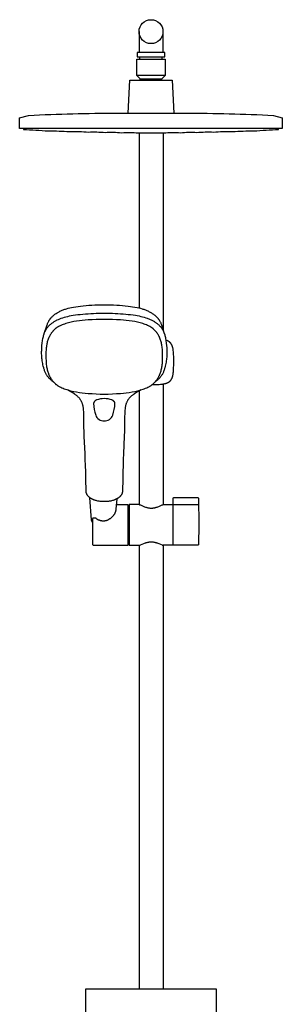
# Model space of a CAD drawing. Header units: millimetres. Extents: x -150 to 150, y -37 to 1267.
# Tile 2 of 2: x -110 to 110, y 444 to 1267. Entities that reach past the tile are written whole.
import ezdxf

# ---------------------------------------------------------------- set-up
doc = ezdxf.new("R2010")
doc.units = ezdxf.units.MM
doc.header["$MEASUREMENT"] = 0
doc.layers.add('PLANNING', color=1, linetype='Continuous')

# ---------------------------------------------------------------- blocks, each defined once
blk = doc.blocks.new('83830000_f')
at = {"layer": 'PLANNING'}
for p, q in [((-10, 1257.2), (-10, 1239.8)), ((10, 1257), (10, 1239.8)), ((-11.5, 1239.8), (-11.5, 1236.2)), ((11.5, 1239.8), (-11.5, 1239.8)), ((-11.5, 1236.2), (11.5, 1236.2)), ((-9.4, 1234.2), (-9.4, 1236.2)), ((9.35, 1234.2), (9.35, 1236.2)), ((11.5, 1236.2), (11.5, 1239.8)), ((-11.9, 1234.2), (11.9, 1234.2)), ((-11.9, 1220.6), (-11.9, 1234.2)), ((11.9, 1234.2), (11.9, 1220.6)), ((11.9, 1220.6), (-11.9, 1220.6)), ((-9, 1217.7), (-11.9, 1220.59)), ((9, 1217.7), (11.89, 1220.59)), ((-19.07, 1189.04), (-17.7, 1216.5)), ((-17.7, 1216.5), (17.7, 1216.5)), ((-9, 1216.5), (-9, 1217.7)), ((-8.99, 1217.7), (8.99, 1217.7)), ((9, 1216.5), (9, 1217.7)), ((17.7, 1216.5), (19.07, 1189.04)), ((-9.8, 1172.48, 0), (-9.8, 1026.12, 0)), ((10.2, 1172.48, 0), (10.2, 1007.64, 0)), ((-66.09, 1026.66, 0), (-66.01, 1026.67, 0)), ((-12.28, 1026.67, 0), (-12.2, 1026.66, 0)), ((10.2, 962.59, 0), (10.2, 861.68, 0)), ((-9.8, 827.68, 0), (-9.8, 456.9, 0))]:
    blk.add_line(p, q, dxfattribs=at)
for points in [[(109.99, 1185.01), (109.99, 1176.21), (-110, 1176.22), (-110, 1185.02), (-102.5, 1187.22, -0.012325), (-28.58, 1189.04), (28.57, 1189.04, -0.012325), (102.5, 1187.21), (109.97, 1185.02)], [(-106.88, 1176.22), (-106.88, 1175.29, -0.023261), (-85.99, 1174.14, -0.022631), (-68.13, 1173.67, -0.026032), (-52.4, 1173.27, -0.028945), (-38.42, 1172.96, -0.043614), (-24.63, 1172.67, -0.043084), (-10.75, 1172.48), (10.74, 1172.48, -0.043084), (24.63, 1172.67, -0.043614), (38.42, 1172.96, -0.028945), (52.4, 1173.27, -0.026032), (68.13, 1173.67, -0.022631), (85.99, 1174.14, -0.023242), (106.87, 1175.29), (106.87, 1176.21)], [(-8.23, 957.79, 0.016043), (-14.22, 954.15), (-14.65, 953.86), (-15.07, 953.57), (-15.48, 953.26), (-15.89, 952.94), (-16.29, 952.62), (-16.68, 952.28), (-17.05, 951.93), (-17.42, 951.56), (-17.72, 951.25), (-18.01, 950.93), (-18.29, 950.6), (-18.57, 950.26), (-18.83, 949.91), (-19.08, 949.56), (-19.32, 949.19), (-19.55, 948.82), (-19.77, 948.45), (-19.97, 948.06), (-20.17, 947.67), (-20.35, 947.28), (-20.52, 946.88), (-20.68, 946.47), (-20.83, 946.06), (-20.96, 945.65), (-21.11, 945.17), (-21.23, 944.69), (-21.35, 944.2), (-21.45, 943.72), (-21.54, 943.23), (-21.63, 942.74), (-21.76, 941.75), (-21.87, 940.69), (-21.95, 939.63), (-22, 938.57), (-22.03, 937.51), (-22.06, 935.51), (-22.08, 928.44), (-22.13, 925.88), (-22.21, 923.32), (-22.41, 918.67), (-23.06, 904.55), (-23.26, 899.51), (-23.42, 894.48), (-23.57, 889.02), (-23.7, 883.57), (-23.88, 872.66), (-23.89, 872.55), (-23.91, 872.43), (-23.93, 872.32), (-23.95, 872.2), (-23.97, 872.09), (-23.99, 871.98), (-24.02, 871.86), (-24.05, 871.75), (-24.08, 871.64), (-24.11, 871.53), (-24.14, 871.42), (-24.18, 871.31), (-24.22, 871.2), (-24.26, 871.09), (-24.3, 870.98), (-24.34, 870.87), (-24.44, 870.65), (-24.54, 870.44), (-24.65, 870.23), (-24.77, 870.02), (-24.9, 869.81), (-25.03, 869.61), (-25.17, 869.4), (-25.32, 869.21), (-25.48, 869.01), (-25.65, 868.81), (-25.82, 868.62), (-26.01, 868.43), (-26.2, 868.25), (-26.39, 868.06), (-26.6, 867.88), (-26.81, 867.71), (-27.04, 867.53), (-27.26, 867.36), (-27.5, 867.19), (-27.75, 867.03), (-28, 866.87), (-28.26, 866.71), (-28.53, 866.56), (-28.8, 866.41), (-29.08, 866.27), (-29.36, 866.13), (-29.64, 866), (-29.93, 865.87), (-30.22, 865.75), (-30.52, 865.63), (-30.82, 865.52), (-31.12, 865.41), (-31.74, 865.21), (-32.37, 865.02), (-33.02, 864.86), (-33.67, 864.71), (-34.33, 864.58), (-35, 864.47), (-35.68, 864.38), (-36.37, 864.3), (-37.06, 864.24), (-37.75, 864.2), (-38.45, 864.17), (-39.14, 864.17), (-39.84, 864.17), (-40.54, 864.2), (-41.23, 864.24), (-41.92, 864.3), (-42.6, 864.38), (-43.28, 864.47), (-43.95, 864.58), (-44.62, 864.71), (-45.27, 864.86), (-45.91, 865.02), (-46.54, 865.21), (-47.16, 865.41), (-47.47, 865.52), (-47.77, 865.63), (-48.06, 865.75), (-48.36, 865.87), (-48.64, 866), (-48.93, 866.13), (-49.21, 866.27), (-49.48, 866.41), (-49.76, 866.56), (-50.03, 866.71), (-50.29, 866.87), (-50.54, 867.03), (-50.78, 867.19), (-51.02, 867.36), (-51.25, 867.53), (-51.47, 867.71), (-51.69, 867.88), (-51.89, 868.06), (-52.09, 868.25), (-52.28, 868.43), (-52.46, 868.62), (-52.64, 868.81), (-52.8, 869.01), (-52.96, 869.21), (-53.11, 869.4), (-53.25, 869.61), (-53.39, 869.81), (-53.52, 870.02), (-53.63, 870.23), (-53.75, 870.44), (-53.85, 870.65), (-53.94, 870.87), (-53.99, 870.98), (-54.03, 871.09), (-54.07, 871.2), (-54.11, 871.31), (-54.14, 871.42), (-54.18, 871.53), (-54.21, 871.64), (-54.24, 871.75), (-54.27, 871.86), (-54.29, 871.98), (-54.32, 872.09), (-54.34, 872.2), (-54.36, 872.32), (-54.38, 872.43), (-54.39, 872.55), (-54.41, 872.66), (-54.59, 883.57), (-54.71, 889.02), (-54.86, 894.48), (-55.03, 899.51), (-55.23, 904.55), (-55.88, 918.67), (-56.07, 923.32), (-56.15, 925.88), (-56.2, 928.44), (-56.23, 935.51), (-56.25, 937.51), (-56.29, 938.57), (-56.34, 939.63), (-56.42, 940.69), (-56.53, 941.75), (-56.66, 942.74), (-56.74, 943.23), (-56.83, 943.72), (-56.94, 944.2), (-57.05, 944.69), (-57.18, 945.17), (-57.32, 945.65), (-57.46, 946.06), (-57.61, 946.47), (-57.76, 946.88), (-57.94, 947.28), (-58.12, 947.67), (-58.31, 948.06), (-58.52, 948.45), (-58.74, 948.82), (-58.96, 949.19), (-59.21, 949.56), (-59.46, 949.91), (-59.72, 950.26), (-59.99, 950.6), (-60.27, 950.93), (-60.57, 951.25), (-60.87, 951.56), (-61.23, 951.93), (-61.61, 952.28), (-62, 952.62), (-62.4, 952.95), (-62.8, 953.26), (-63.22, 953.57), (-63.64, 953.86), (-64.07, 954.15, 0.013335), (-70.02, 957.77)], [(-30.19, 946.15), (-30.19, 946.21), (-30.19, 946.27), (-30.19, 946.32), (-30.2, 946.38), (-30.2, 946.44), (-30.21, 946.5), (-30.21, 946.55), (-30.22, 946.61), (-30.23, 946.67), (-30.24, 946.72), (-30.26, 946.78), (-30.27, 946.83), (-30.29, 946.89), (-30.3, 946.94), (-30.32, 947), (-30.34, 947.05), (-30.36, 947.11), (-30.38, 947.16), (-30.41, 947.21), (-30.43, 947.27), (-30.46, 947.32), (-30.49, 947.37), (-30.52, 947.42), (-30.55, 947.47), (-30.58, 947.52), (-30.61, 947.58), (-30.64, 947.63), (-30.68, 947.68), (-30.72, 947.73), (-30.75, 947.78), (-30.79, 947.82), (-30.83, 947.87), (-30.88, 947.92), (-30.92, 947.97), (-30.96, 948.02), (-31.01, 948.06), (-31.1, 948.16), (-31.2, 948.25), (-31.31, 948.34), (-31.41, 948.43), (-31.53, 948.51), (-31.65, 948.6), (-31.77, 948.68), (-31.9, 948.76), (-32.03, 948.84), (-32.17, 948.92), (-32.31, 949), (-32.46, 949.07), (-32.61, 949.14), (-32.76, 949.21, 0.099142), (-39.14, 950.32, 0.099142), (-45.53, 949.21), (-45.68, 949.14), (-45.83, 949.07), (-45.98, 949), (-46.12, 948.92), (-46.26, 948.84), (-46.39, 948.76), (-46.52, 948.68), (-46.64, 948.6), (-46.76, 948.51), (-46.87, 948.43), (-46.98, 948.34), (-47.09, 948.25), (-47.18, 948.16), (-47.28, 948.06), (-47.32, 948.02), (-47.37, 947.97), (-47.41, 947.92), (-47.45, 947.87), (-47.49, 947.82), (-47.53, 947.78), (-47.57, 947.73), (-47.61, 947.68), (-47.64, 947.63), (-47.68, 947.58), (-47.71, 947.52), (-47.74, 947.47), (-47.77, 947.42), (-47.8, 947.37), (-47.83, 947.32), (-47.85, 947.27), (-47.88, 947.21), (-47.9, 947.16), (-47.92, 947.11), (-47.94, 947.05), (-47.96, 947), (-47.98, 946.94), (-48, 946.89), (-48.01, 946.83), (-48.03, 946.78), (-48.04, 946.72), (-48.05, 946.67), (-48.06, 946.61), (-48.07, 946.55), (-48.08, 946.5), (-48.08, 946.44), (-48.09, 946.38), (-48.09, 946.32), (-48.09, 946.27), (-48.09, 946.21), (-48.09, 946.15, 0.080527), (-46.22, 936.57, 0.198366), (-43.54, 932.98, 0.138922), (-39.14, 931.8, 0.142642), (-34.75, 932.98, 0.194582), (-32.06, 936.57, 0.08024), (-30.19, 946.15)], [(-49, 846.74, -0.139993), (-49.83, 849.03), (-51.1, 867.42)], [(-28.74, 866.44), (-29.32, 858.01), (-29.54, 856.81), (-29.61, 856.46), (-29.65, 856.31), (-29.68, 856.18), (-29.73, 856.01), (-29.78, 855.83), (-29.84, 855.66), (-29.9, 855.49), (-29.96, 855.32), (-30.02, 855.16), (-30.09, 854.99), (-30.17, 854.83), (-30.24, 854.66), (-30.32, 854.5), (-30.41, 854.33), (-30.49, 854.17), (-30.68, 853.85), (-30.87, 853.54), (-31.07, 853.23), (-31.28, 852.93), (-31.5, 852.64), (-31.73, 852.35), (-31.99, 852.04), (-32.26, 851.74), (-32.53, 851.45), (-32.82, 851.16), (-33.11, 850.89), (-33.41, 850.62), (-33.72, 850.36), (-34.04, 850.12), (-34.33, 849.9), (-34.63, 849.69), (-34.93, 849.49), (-35.24, 849.3), (-35.56, 849.12), (-35.88, 848.95), (-36.21, 848.79), (-36.38, 848.72), (-36.54, 848.64), (-36.82, 848.53), (-37.1, 848.43), (-37.39, 848.33), (-37.68, 848.25), (-37.97, 848.17), (-38.26, 848.11), (-38.55, 848.05), (-38.7, 848.03), (-38.85, 848), (-39, 847.98), (-39.16, 847.97), (-39.32, 847.95), (-39.47, 847.94), (-39.63, 847.93), (-39.79, 847.93), (-39.95, 847.93), (-40.1, 847.93), (-40.26, 847.93), (-40.42, 847.94), (-40.58, 847.94), (-40.73, 847.96), (-40.89, 847.97), (-41.05, 847.99), (-41.2, 848.01), (-41.36, 848.03), (-41.52, 848.06), (-41.68, 848.09), (-41.84, 848.13), (-42, 848.16), (-42.17, 848.2), (-42.32, 848.25), (-42.48, 848.29), (-42.64, 848.34), (-42.95, 848.45), (-43.26, 848.56), (-43.57, 848.69), (-43.87, 848.82), (-44.16, 848.96), (-44.44, 849.11), (-44.72, 849.27), (-44.99, 849.43), (-45.26, 849.61), (-45.52, 849.79), (-45.78, 849.97), (-46.04, 850.16, 0.16631), (-46.34, 850.27), (-48.5, 850.27, 0.414255), (-49, 849.77), (-49, 828.43, 0.414214), (-48.5, 827.93), (-19, 827.93), (-19, 861.43), (-29.09, 861.43)], [(39.77, 861.41), (18.7, 861.58), (18.7, 867.21, -0.416772), (19.2, 867.71), (39.2, 867.54, -0.407754), (39.7, 867.04), (40, 844.68), (39.83, 828.34, -0.408763), (39.34, 827.84), (18.7, 827.66), (18.7, 861.58)], [(54.52, 426.9), (54.53, 426.9), (-54.47, 426.9), (-54.47, 456.6, -0.414214), (-54.17, 456.9), (54.23, 456.9, -0.414214), (54.53, 456.6), (54.53, 426.9)]]:
    blk.add_lwpolyline(points, format="xyb", dxfattribs=at)
for points in [[(-81.66, 964.22), (-82.17, 964.59), (-82.67, 964.97), (-83.16, 965.36), (-83.65, 965.77), (-84.12, 966.19), (-84.58, 966.62), (-85.03, 967.07), (-85.25, 967.3), (-85.46, 967.53), (-85.84, 967.97), (-86.2, 968.42), (-86.55, 968.88), (-86.88, 969.35), (-87.2, 969.83), (-87.51, 970.33), (-87.79, 970.83), (-88.07, 971.34), (-88.35, 971.92), (-88.62, 972.51), (-88.87, 973.1), (-89.1, 973.7), (-89.31, 974.31), (-89.52, 974.92), (-89.71, 975.54), (-89.88, 976.16), (-90.2, 977.38), (-90.48, 978.6), (-90.7, 979.69), (-90.9, 980.78), (-91.07, 981.87), (-91.22, 982.97), (-91.33, 983.92), (-91.42, 984.88), (-91.49, 985.84), (-91.54, 986.8), (-91.58, 987.76), (-91.59, 988.72), (-91.59, 989.68), (-91.57, 990.63), (-91.53, 991.66), (-91.47, 992.69), (-91.3, 994.74), (-91.07, 996.79), (-90.78, 998.82), (-90.48, 1000.6), (-90.31, 1001.48), (-90.11, 1002.35), (-89.95, 1003.03), (-89.77, 1003.71), (-89.57, 1004.38), (-89.34, 1005.04), (-89.13, 1005.63), (-88.89, 1006.21), (-88.76, 1006.49), (-88.63, 1006.78), (-88.49, 1007.06), (-88.35, 1007.34), (-88.21, 1007.61), (-88.06, 1007.89), (-87.9, 1008.16), (-87.74, 1008.42), (-87.57, 1008.69), (-87.4, 1008.95), (-87.22, 1009.2), (-87.04, 1009.46), (-86.74, 1009.84), (-86.43, 1010.22), (-86.11, 1010.59), (-85.78, 1010.95), (-85.44, 1011.3), (-85.09, 1011.64), (-84.74, 1011.97), (-84.37, 1012.3), (-83.93, 1012.67), (-83.47, 1013.04), (-83.01, 1013.39), (-82.53, 1013.73), (-82.06, 1014.06), (-81.57, 1014.38), (-81.07, 1014.69), (-80.57, 1014.99), (-80.07, 1015.28), (-79.55, 1015.56), (-79.04, 1015.84), (-78.51, 1016.1), (-77.45, 1016.6), (-76.38, 1017.06), (-75.75, 1017.31), (-75.11, 1017.55), (-73.83, 1018), (-72.53, 1018.4), (-71.22, 1018.77), (-69.74, 1019.14), (-68.25, 1019.46), (-66.75, 1019.76), (-65.24, 1020.02), (-63.24, 1020.32), (-61.24, 1020.58), (-59.24, 1020.81), (-57.23, 1021.01), (-54.98, 1021.2), (-52.72, 1021.36), (-50.46, 1021.5), (-48.2, 1021.61), (-45.93, 1021.7), (-43.67, 1021.76), (-41.41, 1021.8), (-39.14, 1021.81), (-36.88, 1021.81), (-34.62, 1021.77), (-32.35, 1021.71), (-30.09, 1021.62), (-27.83, 1021.51), (-25.57, 1021.37), (-23.31, 1021.2), (-21.06, 1021.01), (-19.05, 1020.81), (-17.04, 1020.58), (-15.04, 1020.32), (-13.05, 1020.02), (-11.54, 1019.76), (-10.04, 1019.46), (-8.55, 1019.14), (-7.06, 1018.77), (-5.76, 1018.4), (-4.46, 1018), (-3.18, 1017.55), (-2.54, 1017.31), (-1.91, 1017.06), (-0.83, 1016.6), (0.23, 1016.1), (0.75, 1015.84), (1.27, 1015.56), (1.78, 1015.28), (2.29, 1014.99), (2.79, 1014.69), (3.28, 1014.38), (3.77, 1014.06), (4.25, 1013.73), (4.72, 1013.39), (5.18, 1013.04), (5.64, 1012.67), (6.08, 1012.3), (6.45, 1011.97), (6.81, 1011.64), (7.16, 1011.3), (7.5, 1010.95), (7.83, 1010.59), (8.15, 1010.22), (8.46, 1009.84), (8.75, 1009.46), (8.93, 1009.2), (9.11, 1008.95), (9.28, 1008.69), (9.45, 1008.42), (9.61, 1008.16), (9.77, 1007.89), (9.92, 1007.61), (10.07, 1007.34), (10.21, 1007.06), (10.34, 1006.78), (10.48, 1006.49), (10.6, 1006.21), (10.84, 1005.63), (11.06, 1005.04), (11.28, 1004.38), (11.48, 1003.71), (11.66, 1003.03), (11.83, 1002.35), (12.02, 1001.48), (12.19, 1000.6), (12.49, 998.82), (12.78, 996.79), (13.01, 994.74), (13.19, 992.69), (13.25, 991.66), (13.29, 990.63), (13.31, 989.68), (13.31, 988.72), (13.29, 987.76), (13.26, 986.8), (13.21, 985.84), (13.13, 984.88), (13.04, 983.92), (12.94, 982.97), (12.79, 981.87), (12.61, 980.78), (12.41, 979.69), (12.19, 978.6), (11.91, 977.38), (11.6, 976.16), (11.42, 975.54), (11.23, 974.92), (11.03, 974.31), (10.81, 973.7), (10.58, 973.1), (10.33, 972.51), (10.06, 971.92), (9.78, 971.34), (9.51, 970.83), (9.22, 970.33), (8.92, 969.83), (8.6, 969.35), (8.26, 968.88), (7.92, 968.42), (7.55, 967.97), (7.17, 967.53), (6.96, 967.3), (6.74, 967.07), (6.3, 966.62), (5.84, 966.19), (5.36, 965.77), (4.88, 965.36), (4.38, 964.97), (3.88, 964.59), (3.37, 964.22)], [(-89.44, 1004.78), (-87, 1012.09), (-86.82, 1012.62), (-86.62, 1013.14), (-86.4, 1013.65), (-86.17, 1014.16), (-85.92, 1014.66), (-85.66, 1015.15), (-85.52, 1015.39), (-85.38, 1015.63), (-85.23, 1015.87), (-85.08, 1016.1), (-84.91, 1016.34), (-84.75, 1016.57), (-84.58, 1016.8), (-84.41, 1017.03), (-84.23, 1017.26), (-84.04, 1017.48), (-83.67, 1017.92), (-83.28, 1018.34), (-82.88, 1018.75), (-82.46, 1019.15), (-82.03, 1019.54), (-81.51, 1019.99), (-80.97, 1020.42), (-80.42, 1020.84), (-79.86, 1021.24), (-79.29, 1021.63), (-78.7, 1022), (-78.11, 1022.35), (-77.51, 1022.69), (-76.87, 1023.03), (-76.23, 1023.36), (-75.58, 1023.67), (-74.93, 1023.97), (-74.27, 1024.25), (-73.6, 1024.52), (-72.93, 1024.77), (-72.25, 1025.01), (-71.57, 1025.24), (-70.88, 1025.46), (-69.5, 1025.85), (-68.11, 1026.21), (-66.71, 1026.52), (-64.82, 1026.9), (-62.92, 1027.22), (-61.02, 1027.5), (-59.11, 1027.74), (-56.74, 1028), (-54.37, 1028.22), (-51.99, 1028.41), (-49.61, 1028.56), (-47, 1028.7), (-44.38, 1028.8), (-41.76, 1028.85), (-39.14, 1028.87), (-36.52, 1028.85), (-33.91, 1028.79), (-31.29, 1028.69), (-28.68, 1028.56), (-26.3, 1028.41), (-23.92, 1028.22), (-21.55, 1028), (-19.18, 1027.74), (-17.27, 1027.5), (-15.36, 1027.22), (-13.47, 1026.9), (-11.58, 1026.52), (-10.18, 1026.21), (-8.79, 1025.85), (-7.4, 1025.46), (-6.72, 1025.24), (-6.04, 1025.01), (-5.36, 1024.77), (-4.69, 1024.52), (-4.02, 1024.25), (-3.36, 1023.97), (-2.7, 1023.67), (-2.05, 1023.36), (-1.41, 1023.03), (-0.78, 1022.69), (-0.18, 1022.35), (0.42, 1022), (1, 1021.63), (1.57, 1021.24), (2.13, 1020.84), (2.69, 1020.42), (3.22, 1019.99), (3.75, 1019.54), (4.17, 1019.15), (4.59, 1018.75), (4.99, 1018.34), (5.38, 1017.92), (5.76, 1017.48), (5.94, 1017.26), (6.12, 1017.03), (6.29, 1016.8), (6.46, 1016.57), (6.63, 1016.34), (6.79, 1016.1), (6.94, 1015.87), (7.09, 1015.63), (7.23, 1015.39), (7.37, 1015.15), (7.64, 1014.66), (7.88, 1014.16), (8.12, 1013.65), (8.33, 1013.14), (8.53, 1012.62), (8.71, 1012.09), (11.15, 1004.78)], [(-88.02, 986.15), (-88, 984.04), (-87.92, 981.92), (-87.86, 980.87), (-87.77, 979.81), (-87.67, 978.76), (-87.53, 977.71), (-87.41, 976.89), (-87.26, 976.08), (-87.1, 975.26), (-86.91, 974.46), (-86.7, 973.65), (-86.47, 972.86), (-86.21, 972.07), (-85.93, 971.29), (-85.78, 970.9), (-85.62, 970.52), (-85.45, 970.13), (-85.28, 969.75), (-85.1, 969.37), (-84.91, 969), (-84.72, 968.63), (-84.52, 968.26), (-84.31, 967.89), (-84.1, 967.53), (-83.88, 967.18), (-83.65, 966.82), (-83.42, 966.48), (-83.18, 966.13), (-82.94, 965.79), (-82.69, 965.46), (-82.45, 965.16), (-82.21, 964.86), (-81.97, 964.57), (-81.72, 964.28), (-81.46, 964), (-81.2, 963.72), (-80.93, 963.45), (-80.65, 963.18), (-80.39, 962.93), (-80.12, 962.69), (-79.85, 962.46), (-79.57, 962.23), (-79.28, 962.01), (-78.99, 961.79), (-78.7, 961.58), (-78.4, 961.38), (-78.07, 961.16), (-77.74, 960.96), (-77.4, 960.76), (-77.05, 960.57), (-76.35, 960.21), (-75.64, 959.87), (-74.66, 959.43), (-73.66, 959.03), (-72.66, 958.65), (-71.64, 958.3), (-70.51, 957.93), (-69.37, 957.58), (-68.23, 957.25), (-67.08, 956.95), (-65.92, 956.66), (-64.76, 956.4), (-62.43, 955.93), (-60.01, 955.53), (-57.57, 955.2), (-55.13, 954.93), (-52.68, 954.71), (-49.3, 954.48), (-45.92, 954.31), (-42.53, 954.19), (-39.14, 954.11), (-35.76, 954.19), (-32.37, 954.31), (-28.99, 954.48), (-25.61, 954.71), (-23.16, 954.93), (-20.72, 955.2), (-18.28, 955.53), (-15.86, 955.93), (-13.52, 956.4), (-12.36, 956.66), (-11.21, 956.95), (-10.06, 957.25), (-8.91, 957.58), (-7.77, 957.93), (-6.64, 958.3), (-5.63, 958.65), (-4.62, 959.03), (-3.63, 959.43), (-2.64, 959.87), (-1.93, 960.21), (-1.23, 960.57), (-0.89, 960.76), (-0.55, 960.96), (-0.21, 961.16), (0.12, 961.38), (0.41, 961.58), (0.71, 961.79), (1, 962.01), (1.28, 962.23), (1.56, 962.46), (1.83, 962.69), (2.1, 962.93), (2.37, 963.18), (2.64, 963.45), (2.91, 963.72), (3.17, 964), (3.43, 964.28), (3.68, 964.57), (3.93, 964.86), (4.17, 965.16), (4.4, 965.46), (4.65, 965.79), (4.9, 966.13), (5.14, 966.48), (5.37, 966.82), (5.59, 967.18), (5.81, 967.53), (6.03, 967.89), (6.23, 968.26), (6.43, 968.63), (6.63, 969), (6.81, 969.37), (6.99, 969.75), (7.17, 970.13), (7.33, 970.52), (7.49, 970.9), (7.64, 971.29), (7.93, 972.07), (8.18, 972.86), (8.42, 973.65), (8.62, 974.46), (8.81, 975.26), (8.97, 976.08), (9.12, 976.89), (9.25, 977.71), (9.38, 978.76), (9.49, 979.81), (9.57, 980.87), (9.64, 981.92), (9.71, 984.04), (9.74, 986.15), (9.71, 988.51), (9.66, 989.69), (9.6, 990.86), (9.53, 991.81), (9.44, 992.75), (9.33, 993.69), (9.2, 994.62), (9.07, 995.42), (8.91, 996.21), (8.74, 996.99), (8.54, 997.77), (8.32, 998.55), (8.08, 999.31), (7.81, 1000.07), (7.52, 1000.82), (7.36, 1001.18), (7.2, 1001.55), (7.04, 1001.91), (6.86, 1002.27), (6.68, 1002.62), (6.49, 1002.97), (6.3, 1003.32), (6.1, 1003.67), (5.9, 1004.01), (5.68, 1004.34), (5.47, 1004.68), (5.24, 1005.01), (5.01, 1005.33), (4.78, 1005.65), (4.54, 1005.97), (4.29, 1006.28), (4.05, 1006.57), (3.8, 1006.86), (3.55, 1007.14), (3.3, 1007.41), (3.04, 1007.68), (2.77, 1007.95), (2.5, 1008.21), (2.22, 1008.46), (1.95, 1008.7), (1.68, 1008.93), (1.4, 1009.15), (1.12, 1009.37), (0.83, 1009.58), (0.53, 1009.78), (0.24, 1009.98), (-0.07, 1010.17), (-0.4, 1010.37), (-0.74, 1010.56), (-1.09, 1010.75), (-1.43, 1010.93), (-2.14, 1011.27), (-2.86, 1011.58), (-3.85, 1011.99), (-4.85, 1012.36), (-5.86, 1012.71), (-6.87, 1013.04), (-7.98, 1013.37), (-9.09, 1013.68), (-10.21, 1013.97), (-11.33, 1014.24), (-13.59, 1014.72), (-15.86, 1015.12), (-18.28, 1015.47), (-20.72, 1015.75), (-23.16, 1015.97), (-25.61, 1016.14), (-28.99, 1016.31), (-32.37, 1016.4), (-35.76, 1016.45), (-39.14, 1016.46), (-42.53, 1016.44), (-45.91, 1016.39), (-49.3, 1016.3), (-52.68, 1016.14), (-55.13, 1015.97), (-57.57, 1015.75), (-60, 1015.47), (-62.43, 1015.12), (-64.7, 1014.72), (-66.96, 1014.24), (-68.08, 1013.97), (-69.2, 1013.68), (-70.31, 1013.37), (-71.41, 1013.04), (-72.43, 1012.71), (-73.44, 1012.36), (-74.44, 1011.99), (-75.43, 1011.58), (-76.15, 1011.27), (-76.85, 1010.93), (-77.2, 1010.75), (-77.55, 1010.56), (-77.89, 1010.37), (-78.22, 1010.17), (-78.52, 1009.98), (-78.82, 1009.78), (-79.11, 1009.58), (-79.4, 1009.37), (-79.69, 1009.15), (-79.97, 1008.93), (-80.24, 1008.7), (-80.51, 1008.46), (-80.79, 1008.21), (-81.06, 1007.95), (-81.33, 1007.68), (-81.59, 1007.41), (-81.84, 1007.14), (-82.09, 1006.86), (-82.33, 1006.57), (-82.57, 1006.28), (-82.82, 1005.97), (-83.06, 1005.65), (-83.3, 1005.33), (-83.53, 1005.01), (-83.75, 1004.68), (-83.97, 1004.34), (-84.18, 1004.01), (-84.39, 1003.67), (-84.59, 1003.32), (-84.78, 1002.97), (-84.97, 1002.62), (-85.15, 1002.27), (-85.32, 1001.91), (-85.49, 1001.55), (-85.65, 1001.18), (-85.81, 1000.82), (-86.1, 1000.07), (-86.37, 999.31), (-86.61, 998.55), (-86.83, 997.77), (-87.02, 996.99), (-87.2, 996.21), (-87.35, 995.42), (-87.48, 994.62), (-87.62, 993.69), (-87.73, 992.75), (-87.81, 991.81), (-87.88, 990.86), (-87.95, 989.69), (-87.99, 988.51), (-88.02, 986.15)], [(1.17, 962.14), (4.03, 962.16), (5.46, 962.19), (6.89, 962.26), (7.95, 962.33), (9.01, 962.43), (9.54, 962.49), (10.07, 962.57), (10.6, 962.66), (11.12, 962.76), (11.53, 962.85), (11.95, 962.95), (12.36, 963.06), (12.76, 963.19), (12.96, 963.26), (13.16, 963.33), (13.36, 963.4), (13.55, 963.48), (13.75, 963.57), (13.94, 963.66), (14.13, 963.75), (14.32, 963.85), (14.45, 963.92), (14.59, 964), (14.73, 964.08), (14.86, 964.17), (14.99, 964.26), (15.12, 964.35), (15.25, 964.44), (15.38, 964.53), (15.5, 964.63), (15.63, 964.73), (15.75, 964.83), (15.86, 964.94), (15.98, 965.05), (16.09, 965.16), (16.2, 965.27), (16.31, 965.39), (16.41, 965.51), (16.51, 965.63), (16.61, 965.75), (16.7, 965.88), (16.79, 966.01), (16.88, 966.14), (16.97, 966.27), (17.05, 966.41), (17.13, 966.54), (17.21, 966.68), (17.29, 966.82), (17.36, 966.96), (17.5, 967.24), (17.63, 967.53), (17.71, 967.73), (17.79, 967.93), (17.86, 968.12), (17.93, 968.32), (18.06, 968.73), (18.18, 969.14), (18.28, 969.55), (18.38, 969.96), (18.46, 970.38), (18.53, 970.79), (18.61, 971.29), (18.67, 971.79), (18.78, 972.79), (18.86, 973.83), (18.92, 974.88), (18.97, 976.45), (18.99, 978.01), (19, 981.14), (18.98, 985.32), (18.92, 987.41), (18.86, 988.45), (18.78, 989.5), (18.67, 990.47), (18.61, 990.98), (18.53, 991.49), (18.44, 992.01), (18.33, 992.52), (18.21, 993.04), (18.14, 993.3), (18.06, 993.55), (17.98, 993.81), (17.9, 994.06), (17.81, 994.31), (17.71, 994.56), (17.61, 994.8), (17.5, 995.04), (17.38, 995.28), (17.26, 995.52), (17.13, 995.74), (17, 995.97), (16.85, 996.19), (16.78, 996.3), (16.7, 996.4), (16.62, 996.51), (16.54, 996.61), (16.46, 996.72), (16.37, 996.82), (16.29, 996.92), (16.2, 997.01), (16.11, 997.11), (16.01, 997.2), (15.92, 997.29), (15.83, 997.38), (15.73, 997.47), (15.63, 997.55), (15.53, 997.64), (15.43, 997.72), (15.33, 997.79), (15.22, 997.87), (15.12, 997.95), (15.01, 998.02), (14.8, 998.16), (14.58, 998.29), (14.35, 998.42), (14.12, 998.54), (13.89, 998.65), (13.65, 998.76), (13.41, 998.86), (13.17, 998.95), (12.92, 999.04), (12.68, 999.12), (12.43, 999.2)], [(-9.8, 956.89), (-9.8, 861.68), (-9.79, 861.68), (-9.78, 861.68), (-9.77, 861.68), (-9.75, 861.67), (-9.73, 861.67), (-9.7, 861.67), (-9.67, 861.66), (-9.64, 861.66), (-9.61, 861.65), (-9.58, 861.64), (-9.51, 861.63), (-9.43, 861.6), (-9.36, 861.58), (-9.27, 861.55), (-9.09, 861.49), (-8.9, 861.41), (-6.12, 860.22), (-5.42, 859.94), (-4.68, 859.68), (-4.3, 859.56), (-3.92, 859.43), (-3.52, 859.32), (-3.12, 859.21), (-2.72, 859.12), (-2.31, 859.03), (-1.9, 858.95), (-1.49, 858.88), (-1.07, 858.83), (-0.65, 858.79), (-0.44, 858.78), (-0.23, 858.77), (-0.02, 858.76), (0.2, 858.76), (0.41, 858.76), (0.62, 858.77), (0.83, 858.78), (1.04, 858.79), (1.46, 858.83), (1.88, 858.88), (2.29, 858.95), (2.7, 859.03), (3.11, 859.12), (3.52, 859.21), (3.91, 859.32), (4.31, 859.43), (4.69, 859.56), (5.07, 859.68), (5.81, 859.94), (6.51, 860.22), (9.29, 861.41), (9.48, 861.49), (9.66, 861.55), (9.75, 861.58), (9.82, 861.6), (9.9, 861.63), (9.97, 861.64), (10, 861.65), (10.03, 861.66), (10.06, 861.66), (10.09, 861.67), (10.12, 861.67), (10.15, 861.67), (10.16, 861.68), (10.17, 861.68), (10.18, 861.68), (10.2, 861.68), (18.3, 861.68), (18.3, 827.68), (10.2, 827.68)], [(-9.8, 861.68), (-18.3, 861.68), (-18.3, 827.68), (-9.8, 827.68), (-9.79, 827.68), (-9.78, 827.68), (-9.77, 827.68), (-9.75, 827.68), (-9.73, 827.68), (-9.7, 827.69), (-9.67, 827.69), (-9.64, 827.7), (-9.61, 827.7), (-9.58, 827.71), (-9.51, 827.73), (-9.43, 827.75), (-9.36, 827.77), (-9.27, 827.8), (-9.09, 827.87), (-8.9, 827.95), (-6.12, 829.14), (-5.42, 829.41), (-4.68, 829.67), (-4.3, 829.8), (-3.92, 829.92), (-3.52, 830.03), (-3.12, 830.14), (-2.72, 830.24), (-2.31, 830.33), (-1.9, 830.41), (-1.49, 830.47), (-1.07, 830.52), (-0.65, 830.56), (-0.44, 830.58), (-0.23, 830.59), (-0.02, 830.59), (0.2, 830.6), (0.41, 830.59), (0.62, 830.59), (0.83, 830.58), (1.04, 830.56), (1.46, 830.52), (1.88, 830.47), (2.29, 830.41), (2.7, 830.33), (3.11, 830.24), (3.52, 830.14), (3.91, 830.03), (4.31, 829.92), (4.69, 829.8), (5.07, 829.67), (5.81, 829.41), (6.51, 829.14), (9.29, 827.95), (9.48, 827.87), (9.66, 827.8), (9.75, 827.77), (9.82, 827.75), (9.9, 827.73), (9.97, 827.71), (10, 827.7), (10.03, 827.7), (10.06, 827.69), (10.09, 827.69), (10.12, 827.68), (10.15, 827.68), (10.16, 827.68), (10.17, 827.68), (10.18, 827.68), (10.2, 827.68), (10.2, 456.9)]]:
    blk.add_lwpolyline(points, dxfattribs=at)
blk.add_circle((0, 1257.2), 10, dxfattribs=at)

msp = doc.modelspace()

# ---------------------------------------------------------------- block references
msp.add_blockref('83830000_f', (0, 0))

doc.saveas('drawing.dxf')
